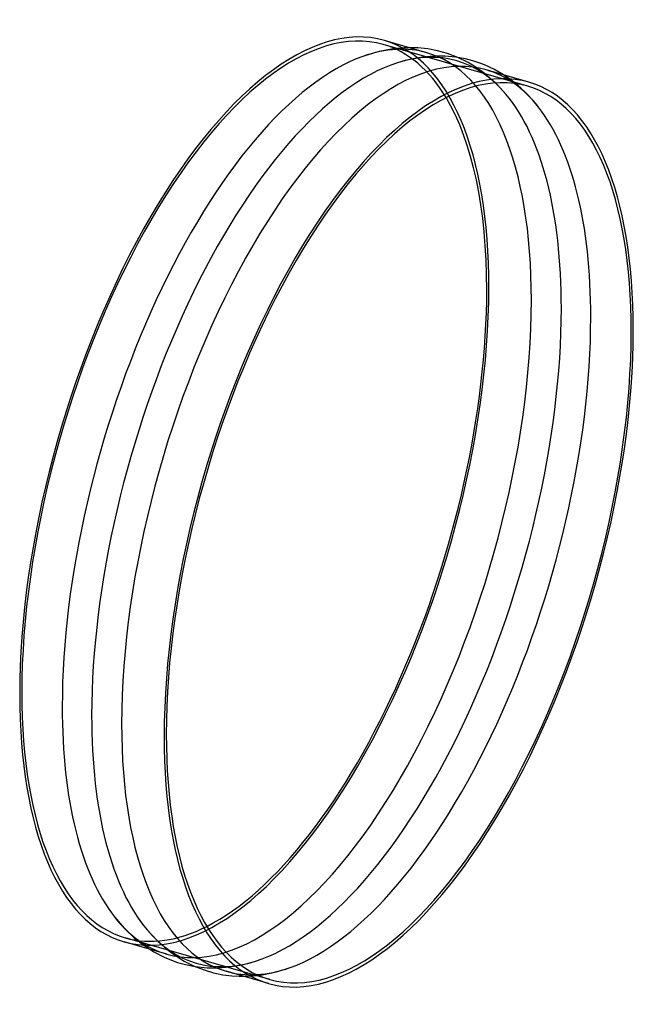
# Model space of a CAD drawing. Header units: millimetres. Extents: x -294 to 294, y -472 to 472.
import ezdxf

# ---------------------------------------------------------------- set-up
doc = ezdxf.new("R2010")
doc.units = ezdxf.units.MM
doc.layers.add('HIDDEN', color=7, linetype='Continuous')
doc.layers.add('THICK', color=7, linetype='Continuous')

msp = doc.modelspace()

# ---------------------------------------------------------------- linework, layer by layer
at = {"layer": 'HIDDEN'}
for p, q in [((192.98, 408.5), (54.42, 448.5)), ((96.35, 440.56), (79.76, 445.35)), ((135.73, 431.18), (125.9, 436.05)), ((142.48, 427.15), (135.73, 431.18)), ((149.05, 422.6), (142.48, 427.15)), ((154.17, 418.59), (149.05, 422.6)), ((163, 410.62), (154.17, 418.59)), ((175.72, 415.36), (169.92, 419.32)), ((172.03, 400.85), (163, 410.62)), ((181.21, 411.14), (175.72, 415.36)), ((186.49, 406.61), (181.21, 411.14)), ((192.21, 401.11), (186.49, 406.61)), ((197.78, 395.12), (192.21, 401.11)), ((203.35, 388.43), (197.78, 395.12)), ((-54.42, -448.5), (-192.98, -408.5)), ((-153.26, -424.13), (-169.92, -419.32)), ((-85.24, -435.19), (-77.18, -433.44)), ((-77.18, -433.44), (-68.07, -430.86)), ((-125.9, -436.05), (-114.45, -437.2)), ((-114.45, -437.2), (-112.35, -437.31)), ((-112.35, -437.31), (-104.07, -437.28)), ((-104.07, -437.28), (-93.13, -436.41)), ((-93.13, -436.41), (-85.24, -435.19)), ((-70.33, -444.93), (-61.56, -443.88)), ((-61.56, -443.88), (-52.55, -442.15)), ((-52.55, -442.15), (-46.21, -440.59)), ((-46.21, -440.59), (-40.69, -438.97)), ((-40.69, -438.97), (-34.96, -437.04)), ((-79.76, -445.35), (-70.33, -444.93))]:
    msp.add_line(p, q, dxfattribs=at)
for centre, major_axis, start_param, end_param in [((-69.28, 20), (-123.7, -428.5), -3.141593, -0.982794), ((-28.46, 8.21), (124.81, 432.35), 0, 0.302305), ((-69.28, 20), (-123.7, -428.5), 2.758929, 3.141593), ((-69.28, 20), (124.81, 432.35), -0.982794, 0), ((0, 0), (124.95, 432.84), -0.281039, 0.281038), ((-28.46, 8.21), (124.81, 432.35), -0.982794, 0), ((28.46, -8.21), (-124.81, -432.35), 2.839234, 3.141593), ((0, 0), (124.95, 432.84), -0.982794, -0.281039), ((28.46, -8.21), (-124.81, -432.35), 2.158799, 2.839234), ((-69.28, 20), (124.81, 432.35), -3.141593, -0.982794), ((-28.46, 8.21), (124.81, 432.35), -3.141593, -0.982794), ((0, 0), (124.95, 432.84), -2.860555, -0.982794), ((28.46, -8.21), (-124.81, -432.35), 0.302305, 2.158799), ((-69.28, 20), (-123.7, -428.5), -0.982794, 0), ((-28.46, 8.21), (124.81, 432.35), 2.839234, 3.141593), ((-69.28, 20), (-123.7, -428.5), 0, 0.382664), ((0, 0), (124.95, 432.84), 2.860554, 3.42263), ((28.46, -8.21), (-124.81, -432.35), 0, 0.302305)]:
    msp.add_ellipse(centre, major_axis=major_axis, ratio=0.433013, start_param=start_param, end_param=end_param, dxfattribs=at)
at = {"layer": 'THICK'}
for p, q in [((62.36, 444), (50.4, 441.66)), ((79.76, 445.35), (55.53, 452.35)), ((74.64, 445.19), (62.36, 444)), ((82.59, 445.36), (74.64, 445.19)), ((87.58, 445.15), (82.59, 445.36)), ((97.3, 444.19), (87.58, 445.15)), ((106.52, 442.45), (97.3, 444.19)), ((42.71, 439.59), (34.96, 437.04)), ((50.4, 441.66), (42.71, 439.59)), ((84.85, 435.12), (76.98, 433.39)), ((92.47, 436.33), (84.85, 435.12)), ((102.88, 437.25), (92.47, 436.33)), ((112.2, 437.31), (102.88, 437.25)), ((116.1, 439.78), (106.52, 442.45)), ((113.5, 437.26), (112.2, 437.31)), ((124.04, 436.32), (113.5, 437.26)), ((125.9, 436.05), (116.1, 439.78)), ((133.37, 434.65), (124.04, 436.32)), ((140.5, 432.81), (133.37, 434.65)), ((76.98, 433.39), (68.07, 430.86)), ((147.1, 430.65), (140.5, 432.81)), ((151.67, 428.87), (147.1, 430.65)), ((161.1, 424.46), (151.67, 428.87)), ((194.09, 412.35), (153.26, 424.13)), ((169.92, 419.32), (161.1, 424.46)), ((-203.35, -388.43), (-193.94, -399.32)), ((-193.94, -399.32), (-184.46, -408.4)), ((-172.03, -400.85), (-163.14, -410.47)), ((-169.92, -419.32), (-194.09, -412.35)), ((-184.46, -408.4), (-175.24, -415.7)), ((-163.14, -410.47), (-154.33, -418.46)), ((-175.24, -415.7), (-165.64, -421.94)), ((-165.64, -421.94), (-155.74, -427.07)), ((-154.33, -418.46), (-149.32, -422.39)), ((-149.32, -422.39), (-142.9, -426.88)), ((-155.74, -427.07), (-148.77, -430.03)), ((-148.77, -430.03), (-142.92, -432.06)), ((-142.92, -432.06), (-135.14, -434.24)), ((-142.9, -426.88), (-136.4, -430.82)), ((-136.4, -430.82), (-126.86, -435.63)), ((-135.14, -434.24), (-125.9, -436.05)), ((-126.86, -435.63), (-117.47, -439.32)), ((-117.47, -439.32), (-108.46, -441.99)), ((-108.46, -441.99), (-99.47, -443.85)), ((-99.47, -443.85), (-90.83, -444.92)), ((-55.53, -452.35), (-96.35, -440.56)), ((-90.83, -444.92), (-83.69, -445.34)), ((-83.69, -445.34), (-79.76, -445.35))]:
    msp.add_line(p, q, dxfattribs=at)
for centre, major_axis, start_param, end_param in [((-69.28, 20), (124.81, 432.35), 0, 2.158799), ((28.46, -8.21), (-124.81, -432.35), -3.141593, -0.982794), ((-28.46, 8.21), (124.81, 432.35), 0.302305, 2.158799), ((0, 0), (124.95, 432.84), 0.281038, 2.158799), ((69.28, -20), (-124.81, -432.35), -3.141593, -0.982794), ((69.28, -20), (123.7, 428.5), 0, 2.158799), ((69.28, -20), (123.7, 428.5), -0.982794, 0), ((69.28, -20), (-124.81, -432.35), 2.158799, 3.141593), ((-69.28, 20), (-123.7, -428.5), 2.158799, 2.758929), ((-69.28, 20), (-123.7, -428.5), 0.382664, 2.158799), ((69.28, -20), (-124.81, -432.35), 0, 2.158799), ((69.28, -20), (123.7, 428.5), -3.141593, -0.982794), ((-69.28, 20), (124.81, 432.35), 2.158799, 3.141593), ((-28.46, 8.21), (124.81, 432.35), 2.158799, 2.839234), ((0, 0), (124.95, 432.84), 2.158799, 2.860554), ((28.46, -8.21), (-124.81, -432.35), -0.982794, 0), ((69.28, -20), (-124.81, -432.35), -0.982794, 0), ((69.28, -20), (123.7, 428.5), 2.158799, 3.141593)]:
    msp.add_ellipse(centre, major_axis=major_axis, ratio=0.433013, start_param=start_param, end_param=end_param, dxfattribs=at)

doc.saveas('drawing.dxf')
